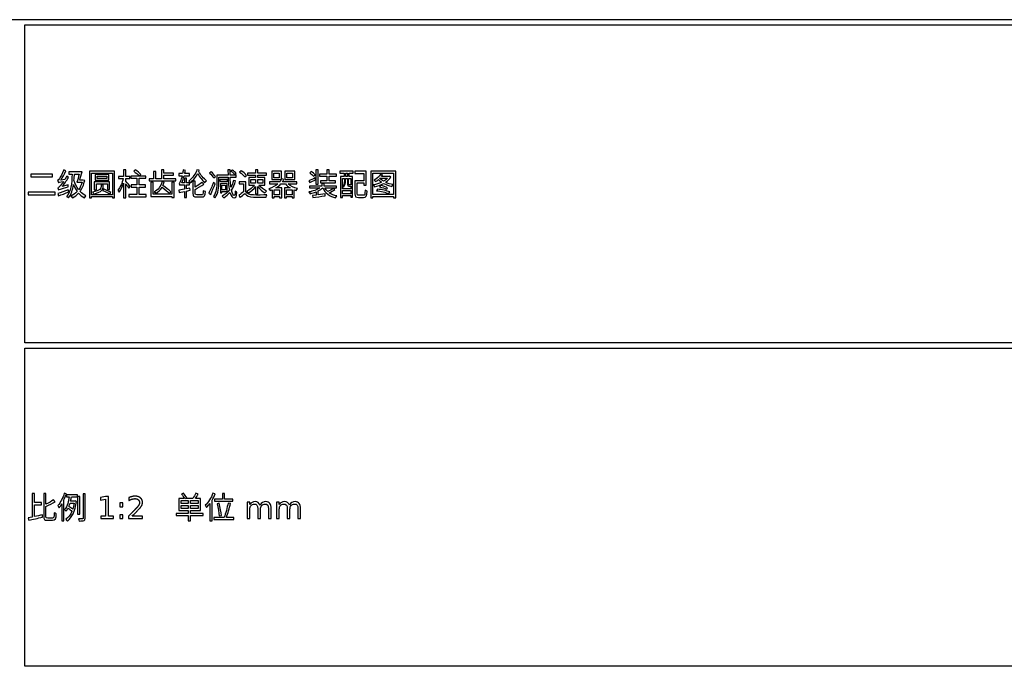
# Model space of a CAD drawing. Header units: millimetres. Extents: x -292 to 292, y -196 to 196.
# Tile 10 of 14: x 96 to 194, y -160 to -96. Entities that reach past the tile are written whole.
import ezdxf

# ---------------------------------------------------------------- set-up
doc = ezdxf.new("R2010")
doc.units = ezdxf.units.MM
doc.layers.add('可见轮廓', color=7, linetype='Continuous')

msp = doc.modelspace()

# ---------------------------------------------------------------- linework, layer by layer
at = {"layer": '可见轮廓'}
for p, q in [((289, -96.083), (-0.25, -96.083)), ((96.583, -128.194), (96.583, -96.583)), ((96.583, -96.583), (289, -96.583)), ((99.342, -111.435), (97.185, -111.435)), ((97.185, -111.435), (97.185, -111.678)), ((99.342, -111.678), (99.342, -111.435)), ((100.665, -111.099), (100.458, -111.003)), ((102.282, -111.201), (100.962, -111.201)), ((100.962, -111.201), (100.962, -111.411)), ((100.962, -111.411), (101.298, -111.411)), ((101.523, -111.411), (102, -111.411)), ((105.519, -111.129), (103.005, -111.129)), ((103.005, -111.129), (103.005, -113.763)), ((103.224, -113.463), (103.224, -111.318)), ((103.224, -111.318), (105.294, -111.318)), ((104.943, -111.474), (103.575, -111.474)), ((103.575, -111.474), (103.575, -112.02)), ((104.943, -112.02), (104.943, -111.474)), ((105.294, -111.318), (105.294, -113.463)), ((105.519, -113.763), (105.519, -111.129)), ((106.623, -111.006), (106.404, -111.006)), ((106.404, -111.006), (106.404, -111.648)), ((106.623, -111.648), (106.623, -111.006)), ((107.574, -111), (107.415, -111.138)), ((107.97, -111.612), (108.129, -111.465)), ((109.62, -111.159), (109.395, -111.159)), ((109.395, -111.159), (109.395, -111.891)), ((109.62, -111.891), (109.62, -111.159)), ((110.4, -111.006), (110.169, -111.006)), ((110.169, -111.006), (110.169, -111.891)), ((110.4, -111.327), (110.4, -111.006)), ((111.354, -111.327), (110.4, -111.327)), ((110.4, -111.891), (110.4, -111.519)), ((110.4, -111.519), (111.354, -111.519)), ((111.354, -111.519), (111.354, -111.327)), ((112.275, -111.36), (111.903, -111.36)), ((111.903, -111.36), (111.903, -111.576)), ((112.548, -111.048), (112.338, -111.006)), ((112.965, -111.36), (112.482, -111.36)), ((112.965, -111.576), (112.965, -111.36)), ((113.931, -111.042), (113.694, -111)), ((113.886, -111.153), (113.931, -111.042)), ((115.107, -111.192), (114.951, -111.321)), ((116.784, -111.513), (115.671, -111.513)), ((115.671, -111.513), (115.671, -112.257)), ((116.988, -111.006), (116.772, -111.006)), ((116.772, -111.006), (116.784, -111.513)), ((117.603, -111.513), (116.994, -111.513)), ((117.219, -111.018), (117.081, -111.126)), ((117.456, -111.474), (117.597, -111.348)), ((117.603, -111.72), (117.603, -111.513)), ((118.104, -111.078), (117.942, -111.213)), ((119.523, -111.318), (118.716, -111.318)), ((118.716, -111.318), (118.716, -111.513)), ((118.716, -111.513), (119.523, -111.513)), ((119.742, -111.009), (119.523, -111.009)), ((119.523, -111.009), (119.523, -111.318)), ((119.523, -111.513), (119.523, -111.762)), ((119.742, -111.318), (119.742, -111.009)), ((120.597, -111.318), (119.742, -111.318)), ((119.742, -111.762), (119.742, -111.513)), ((119.742, -111.513), (120.597, -111.513)), ((120.597, -111.513), (120.597, -111.318)), ((122.1, -111.138), (121.125, -111.138)), ((121.125, -111.138), (121.125, -111.966)), ((121.332, -111.783), (121.332, -111.321)), ((121.332, -111.321), (121.884, -111.321)), ((121.884, -111.321), (121.884, -111.783)), ((122.1, -111.924), (122.1, -111.138)), ((123.411, -111.138), (122.43, -111.138)), ((122.43, -111.138), (122.43, -111.966)), ((122.637, -111.783), (122.637, -111.321)), ((122.637, -111.321), (123.195, -111.321)), ((123.195, -111.321), (123.195, -111.783)), ((123.411, -111.966), (123.411, -111.138)), ((125.058, -111.171), (124.92, -111.3)), ((125.286, -111.624), (125.43, -111.48)), ((125.733, -111.006), (125.523, -111.006)), ((125.523, -111.006), (125.523, -112.419)), ((125.733, -112.419), (125.733, -111.006)), ((126.603, -111.42), (125.883, -111.42)), ((125.883, -111.42), (125.883, -111.618)), ((126.825, -111.006), (126.603, -111.006)), ((126.603, -111.006), (126.603, -111.42)), ((126.825, -111.42), (126.825, -111.006)), ((127.569, -111.42), (126.825, -111.42)), ((127.569, -111.618), (127.569, -111.42)), ((129.231, -111.123), (127.887, -111.123)), ((127.887, -111.123), (127.887, -111.324)), ((127.887, -111.324), (128.319, -111.324)), ((128.319, -111.324), (128.319, -111.672)), ((128.481, -111.672), (128.481, -111.324)), ((128.481, -111.324), (128.658, -111.324)), ((128.658, -111.324), (128.658, -111.672)), ((128.823, -111.672), (128.823, -111.324)), ((128.823, -111.324), (129.231, -111.324)), ((129.231, -111.324), (129.231, -111.123)), ((130.506, -111.141), (129.378, -111.141)), ((129.378, -111.141), (129.378, -111.357)), ((129.378, -111.357), (130.29, -111.357)), ((130.29, -111.357), (130.29, -112.086)), ((130.506, -112.506), (130.506, -111.141)), ((133.467, -111.138), (130.968, -111.138)), ((130.968, -111.138), (130.968, -113.766)), ((131.184, -113.439), (131.184, -111.342)), ((131.184, -111.342), (133.242, -111.342)), ((132.147, -111.468), (131.958, -111.402)), ((133.242, -111.342), (133.242, -113.439)), ((133.467, -113.766), (133.467, -111.138)), ((97.185, -111.678), (99.342, -111.678)), ((100.56, -111.966), (100.164, -112.008)), ((100.899, -112.479), (100.311, -112.644)), ((100.941, -111.747), (100.752, -111.633)), ((101.763, -112.218), (102.279, -112.218)), ((102.357, -112.02), (102.051, -112.02)), ((102.399, -112.011), (102.357, -112.02)), ((102.54, -112.068), (102.399, -112.011)), ((105.015, -112.2), (103.5, -112.2)), ((103.5, -112.2), (103.5, -112.977)), ((103.575, -112.02), (104.943, -112.02)), ((103.704, -112.977), (103.704, -112.377)), ((103.704, -112.377), (104.805, -112.377)), ((103.773, -111.861), (103.773, -111.633)), ((103.773, -111.633), (104.73, -111.633)), ((104.73, -111.861), (103.773, -111.861)), ((104.373, -112.47), (104.172, -112.47)), ((104.172, -112.47), (104.172, -112.644)), ((104.373, -112.653), (104.373, -112.47)), ((104.73, -111.633), (104.73, -111.861)), ((104.805, -112.377), (104.805, -112.962)), ((105.015, -112.962), (105.015, -112.2)), ((106.404, -111.648), (105.918, -111.648)), ((105.918, -111.648), (105.918, -111.864)), ((105.918, -111.864), (106.377, -111.864)), ((106.404, -112.32), (106.404, -113.763)), ((107.043, -111.648), (106.623, -111.648)), ((106.623, -112.134), (106.623, -111.864)), ((106.623, -111.864), (107.043, -111.864)), ((106.623, -113.763), (106.623, -112.392)), ((107.043, -111.864), (107.043, -111.648)), ((107.955, -111.612), (107.112, -111.612)), ((107.112, -111.612), (107.112, -111.828)), ((107.112, -111.828), (107.739, -111.828)), ((107.739, -112.494), (107.166, -112.494)), ((107.166, -112.494), (107.166, -112.71)), ((107.739, -111.828), (107.739, -112.494)), ((108.609, -111.612), (107.97, -111.612)), ((107.97, -112.494), (107.97, -111.828)), ((107.97, -111.828), (108.609, -111.828)), ((108.57, -112.494), (107.97, -112.494)), ((108.57, -112.71), (108.57, -112.494)), ((108.609, -111.828), (108.609, -111.612)), ((109.395, -111.891), (108.936, -111.891)), ((108.936, -111.891), (108.936, -112.098)), ((108.936, -112.098), (111.615, -112.098)), ((109.356, -112.215), (109.125, -112.215)), ((109.125, -112.215), (109.125, -113.628)), ((109.356, -113.418), (109.356, -112.215)), ((110.169, -111.891), (109.62, -111.891)), ((110.424, -112.215), (110.211, -112.179)), ((111.615, -111.891), (110.4, -111.891)), ((111.426, -112.212), (111.195, -112.212)), ((111.195, -112.212), (111.195, -113.418)), ((111.426, -113.751), (111.426, -112.212)), ((111.615, -112.098), (111.615, -111.891)), ((111.903, -111.576), (112.227, -111.576)), ((112.458, -112.284), (112.197, -112.284)), ((112.215, -112.488), (112.458, -112.488)), ((112.428, -111.576), (112.965, -111.576)), ((112.659, -111.819), (112.458, -111.819)), ((112.458, -111.819), (112.458, -112.284)), ((112.458, -112.488), (112.458, -112.929)), ((112.659, -112.284), (112.659, -111.819)), ((112.959, -112.284), (112.659, -112.284)), ((112.659, -112.893), (112.659, -112.488)), ((112.659, -112.488), (112.959, -112.488)), ((112.959, -112.488), (112.959, -112.284)), ((113.52, -112.11), (113.295, -112.11)), ((113.295, -112.11), (113.295, -113.352)), ((113.52, -112.701), (113.52, -112.11)), ((114.369, -112.434), (114.213, -112.245)), ((115.503, -112.398), (115.332, -112.269)), ((115.362, -111.804), (115.527, -111.66)), ((115.872, -112.257), (115.872, -111.72)), ((115.872, -111.72), (116.793, -111.72)), ((116.736, -111.954), (115.98, -111.954)), ((115.98, -111.954), (115.98, -112.128)), ((115.98, -112.128), (116.736, -112.128)), ((116.694, -112.359), (116.028, -112.359)), ((116.028, -112.359), (116.028, -113.277)), ((116.694, -113.145), (116.694, -112.359)), ((116.736, -112.128), (116.736, -111.954)), ((117, -111.72), (117.603, -111.72)), ((117.528, -112.101), (117.327, -112.059)), ((118.548, -112.191), (117.909, -112.191)), ((117.909, -112.191), (117.909, -112.401)), ((117.909, -112.401), (118.329, -112.401)), ((118.329, -112.401), (118.329, -113.166)), ((118.455, -111.696), (118.635, -111.546)), ((118.548, -113.154), (118.548, -112.191)), ((119.523, -111.762), (118.842, -111.762)), ((118.842, -111.762), (118.842, -112.506)), ((118.842, -112.506), (119.403, -112.506)), ((119.052, -112.326), (119.052, -111.942)), ((119.052, -111.942), (119.523, -111.942)), ((119.523, -112.326), (119.052, -112.326)), ((119.523, -111.942), (119.523, -112.326)), ((120.459, -111.762), (119.742, -111.762)), ((119.742, -112.326), (119.742, -111.942)), ((119.742, -111.942), (120.24, -111.942)), ((120.24, -112.326), (119.742, -112.326)), ((119.844, -112.506), (120.459, -112.506)), ((120.24, -111.942), (120.24, -112.326)), ((120.459, -112.506), (120.459, -111.762)), ((121.926, -112.194), (120.918, -112.194)), ((120.918, -112.194), (120.918, -112.398)), ((120.918, -112.398), (121.725, -112.398)), ((121.125, -111.966), (122.079, -111.966)), ((121.884, -111.783), (121.332, -111.783)), ((122.037, -112.398), (122.49, -112.398)), ((122.118, -111.885), (122.1, -111.924)), ((122.334, -111.954), (122.118, -111.885)), ((123.609, -112.194), (122.199, -112.194)), ((122.43, -111.966), (123.411, -111.966)), ((123.195, -111.783), (122.637, -111.783)), ((122.775, -112.398), (123.609, -112.398)), ((123.609, -112.398), (123.609, -112.194)), ((124.827, -112.071), (124.905, -112.26)), ((125.487, -111.99), (125.442, -111.801)), ((125.523, -112.419), (125.733, -112.419)), ((125.883, -111.618), (126.603, -111.618)), ((126.603, -112.095), (125.979, -112.095)), ((125.979, -112.095), (125.979, -112.293)), ((125.979, -112.293), (127.479, -112.293)), ((126.324, -112.368), (126.096, -112.368)), ((126.096, -112.368), (126.096, -112.611)), ((126.324, -112.611), (126.324, -112.368)), ((126.603, -111.618), (126.603, -112.095)), ((126.825, -112.095), (126.825, -111.618)), ((126.825, -111.618), (127.569, -111.618)), ((127.479, -112.095), (126.825, -112.095)), ((127.479, -112.293), (127.479, -112.095)), ((128.319, -111.672), (127.962, -111.672)), ((127.962, -111.672), (127.962, -113.754)), ((128.145, -112.884), (128.145, -111.867)), ((128.145, -111.867), (128.349, -111.867)), ((128.349, -111.867), (128.349, -112.104)), ((128.475, -112.107), (128.475, -111.867)), ((128.475, -111.867), (128.643, -111.867)), ((128.658, -111.672), (128.481, -111.672)), ((128.643, -111.867), (128.643, -112.434)), ((128.772, -112.431), (128.772, -111.867)), ((128.772, -111.867), (128.976, -111.867)), ((129.162, -111.672), (128.823, -111.672)), ((128.976, -112.473), (128.967, -112.467)), ((128.976, -111.867), (128.976, -112.473)), ((129.162, -113.712), (129.162, -111.672)), ((130.29, -112.086), (129.387, -112.086)), ((129.387, -112.086), (129.387, -113.388)), ((129.609, -113.388), (129.609, -112.302)), ((129.609, -112.302), (130.29, -112.302)), ((130.29, -112.302), (130.29, -112.506)), ((130.29, -112.506), (130.506, -112.506)), ((131.85, -111.837), (131.871, -111.816)), ((131.871, -111.816), (132.648, -111.816)), ((132.801, -111.642), (132.024, -111.642)), ((132.834, -111.633), (132.801, -111.642)), ((132.963, -111.708), (132.834, -111.633)), ((99.597, -113.214), (96.933, -113.214)), ((96.933, -113.214), (96.933, -113.466)), ((96.933, -113.466), (99.597, -113.466)), ((99.597, -113.466), (99.597, -113.214)), ((99.888, -113.358), (99.942, -113.58)), ((100.956, -113.187), (100.911, -112.992)), ((105.294, -113.463), (103.224, -113.463)), ((103.5, -112.977), (103.704, -112.977)), ((104.415, -112.896), (104.325, -113.043)), ((104.805, -112.962), (105.015, -112.962)), ((105.045, -113.4), (105.138, -113.235)), ((106.923, -112.821), (107.064, -112.638)), ((107.739, -113.454), (106.929, -113.454)), ((106.929, -113.454), (106.929, -113.667)), ((107.166, -112.71), (107.739, -112.71)), ((107.739, -112.71), (107.739, -113.454)), ((107.97, -113.454), (107.97, -112.71)), ((107.97, -112.71), (108.57, -112.71)), ((108.663, -113.454), (107.97, -113.454)), ((108.663, -113.667), (108.663, -113.454)), ((111.195, -113.418), (109.356, -113.418)), ((110.943, -113.319), (111.096, -113.169)), ((112.458, -112.929), (111.882, -113.025)), ((111.882, -113.025), (111.93, -113.244)), ((111.93, -113.244), (112.458, -113.142)), ((112.458, -113.142), (112.458, -113.751)), ((113.007, -112.83), (112.659, -112.893)), ((112.659, -113.1), (113.022, -113.028)), ((112.659, -113.751), (112.659, -113.1)), ((113.022, -113.028), (113.007, -112.83)), ((113.52, -113.352), (113.52, -112.932)), ((114.873, -113.301), (115.068, -113.433)), ((116.028, -113.277), (116.181, -113.277)), ((116.181, -112.968), (116.181, -112.533)), ((116.181, -112.533), (116.541, -112.533)), ((116.541, -112.968), (116.181, -112.968)), ((116.181, -113.277), (116.181, -113.145)), ((116.181, -113.145), (116.694, -113.145)), ((116.541, -112.533), (116.541, -112.968)), ((119.523, -112.647), (119.523, -113.379)), ((119.523, -113.379), (119.742, -113.379)), ((119.742, -113.379), (119.742, -112.659)), ((120.981, -113.043), (121.17, -112.971)), ((121.17, -112.971), (121.17, -113.772)), ((121.371, -113.466), (121.371, -112.986)), ((121.371, -112.986), (121.911, -112.986)), ((121.911, -113.466), (121.371, -113.466)), ((122.118, -112.794), (121.533, -112.794)), ((121.911, -112.986), (121.911, -113.466)), ((122.118, -113.763), (122.118, -112.794)), ((122.976, -112.794), (122.4, -112.794)), ((122.4, -112.794), (122.4, -113.772)), ((122.601, -113.466), (122.601, -112.986)), ((122.601, -112.986), (123.15, -112.986)), ((123.15, -113.466), (122.601, -113.466)), ((123.15, -112.986), (123.15, -113.466)), ((123.36, -113.763), (123.36, -112.977)), ((126.096, -112.611), (124.872, -112.611)), ((124.872, -112.611), (124.872, -112.788)), ((124.872, -112.788), (125.904, -112.788)), ((125.535, -113.178), (125.535, -113.505)), ((125.754, -113.475), (125.754, -113.076)), ((126.444, -113.382), (125.754, -113.475)), ((127.563, -112.611), (126.324, -112.611)), ((126.417, -112.788), (127.563, -112.788)), ((126.453, -113.571), (126.444, -113.382)), ((127.398, -112.959), (127.233, -112.836)), ((127.563, -112.788), (127.563, -112.611)), ((128.976, -112.884), (128.145, -112.884)), ((128.145, -113.364), (128.145, -113.052)), ((128.145, -113.052), (128.976, -113.052)), ((128.976, -113.364), (128.145, -113.364)), ((128.946, -112.605), (128.976, -112.605)), ((128.976, -112.605), (128.976, -112.884)), ((128.976, -113.052), (128.976, -113.364)), ((133.242, -113.439), (131.184, -113.439)), ((131.646, -112.917), (131.541, -113.07)), ((131.937, -112.551), (131.841, -112.689)), ((132.555, -112.929), (132.648, -112.776)), ((132.762, -113.343), (132.861, -113.175)), ((103.005, -113.763), (103.224, -113.763)), ((103.224, -113.763), (103.224, -113.649)), ((103.224, -113.649), (105.294, -113.649)), ((105.294, -113.649), (105.294, -113.763)), ((105.294, -113.763), (105.519, -113.763)), ((106.404, -113.763), (106.623, -113.763)), ((106.929, -113.667), (108.663, -113.667)), ((109.125, -113.628), (111.195, -113.628)), ((111.195, -113.628), (111.195, -113.751)), ((111.195, -113.751), (111.426, -113.751)), ((112.458, -113.751), (112.659, -113.751)), ((117.87, -113.511), (117.987, -113.742)), ((121.17, -113.772), (121.371, -113.772)), ((121.371, -113.772), (121.371, -113.658)), ((121.371, -113.658), (121.911, -113.658)), ((121.911, -113.658), (121.911, -113.763)), ((121.911, -113.763), (122.118, -113.763)), ((122.4, -113.772), (122.601, -113.772)), ((122.601, -113.772), (122.601, -113.658)), ((122.601, -113.658), (123.15, -113.658)), ((123.15, -113.658), (123.15, -113.763)), ((123.15, -113.763), (123.36, -113.763)), ((125.535, -113.505), (125.178, -113.55)), ((125.178, -113.55), (125.217, -113.748)), ((127.962, -113.754), (128.145, -113.754)), ((128.145, -113.754), (128.145, -113.547)), ((128.145, -113.547), (128.976, -113.547)), ((128.976, -113.547), (128.976, -113.712)), ((128.976, -113.712), (129.162, -113.712)), ((130.968, -113.766), (131.184, -113.766)), ((131.184, -113.766), (131.184, -113.64)), ((131.184, -113.64), (133.242, -113.64)), ((133.242, -113.64), (133.242, -113.766)), ((133.242, -113.766), (133.467, -113.766)), ((289, -128.194), (96.583, -128.194)), ((96.583, -160.306), (96.583, -128.694)), ((96.583, -128.694), (289, -128.694)), ((97.566, -143.127), (97.335, -143.127)), ((97.335, -143.127), (97.335, -145.492)), ((97.566, -144.04), (97.566, -143.127)), ((98.697, -143.127), (98.466, -143.127)), ((98.466, -143.127), (98.466, -145.392)), ((98.697, -144.205), (98.697, -143.127)), ((99.606, -143.958), (99.438, -143.77)), ((100.482, -145.873), (100.482, -143.785)), ((100.722, -143.185), (100.515, -143.125)), ((101.826, -143.265), (100.734, -143.265)), ((100.734, -143.265), (100.734, -143.467)), ((100.734, -143.467), (101.01, -143.467)), ((101.229, -143.467), (101.826, -143.467)), ((101.826, -143.467), (101.826, -143.265)), ((102.045, -143.452), (101.841, -143.452)), ((101.841, -143.452), (101.841, -145.185)), ((102.045, -145.185), (102.045, -143.452)), ((102.6, -143.16), (102.39, -143.16)), ((102.39, -143.16), (102.39, -145.59)), ((102.6, -145.588), (102.6, -143.16)), ((104.622, -143.445), (104.1, -143.551)), ((104.1, -143.551), (104.1, -143.82)), ((104.1, -143.82), (104.625, -143.715)), ((104.918, -143.445), (104.622, -143.445)), ((104.625, -143.715), (104.625, -145.383)), ((104.918, -145.383), (104.918, -143.445)), ((106.924, -143.551), (106.924, -143.85)), ((112.458, -143.632), (111.903, -143.632)), ((111.903, -143.632), (111.903, -144.838)), ((112.122, -144.142), (112.122, -143.823)), ((112.122, -143.823), (112.836, -143.823)), ((112.356, -143.125), (112.167, -143.215)), ((112.557, -143.632), (112.68, -143.572)), ((113.286, -143.632), (112.557, -143.632)), ((112.836, -143.823), (112.836, -144.142)), ((113.067, -144.142), (113.067, -143.823)), ((113.067, -143.823), (113.814, -143.823)), ((114.042, -143.632), (113.538, -143.632)), ((113.829, -143.205), (113.586, -143.125)), ((113.814, -143.823), (113.814, -144.142)), ((114.042, -144.838), (114.042, -143.632)), ((115.194, -145.863), (115.194, -143.808)), ((115.503, -143.188), (115.29, -143.122)), ((116.226, -143.703), (115.446, -143.703)), ((115.446, -143.703), (115.446, -143.917)), ((116.451, -143.148), (116.226, -143.148)), ((116.226, -143.148), (116.226, -143.703)), ((116.451, -143.703), (116.451, -143.148)), ((117.279, -143.703), (116.451, -143.703)), ((117.279, -143.917), (117.279, -143.703)), ((98.244, -144.04), (97.566, -144.04)), ((97.566, -145.44), (97.566, -144.262)), ((97.566, -144.262), (98.244, -144.262)), ((98.244, -144.262), (98.244, -144.04)), ((98.697, -145.398), (98.697, -144.42)), ((100.272, -144.175), (100.272, -145.873)), ((101.085, -144.093), (101.496, -144.093)), ((101.559, -143.892), (101.139, -143.892)), ((101.595, -143.883), (101.559, -143.892)), ((101.727, -143.928), (101.595, -143.883)), ((106.03, -144.081), (106.03, -144.453)), ((106.339, -144.081), (106.03, -144.081)), ((106.03, -144.453), (106.339, -144.453)), ((106.339, -144.453), (106.339, -144.081)), ((112.836, -144.142), (112.122, -144.142)), ((112.122, -144.645), (112.122, -144.322)), ((112.122, -144.322), (112.836, -144.322)), ((112.836, -144.645), (112.122, -144.645)), ((112.836, -144.322), (112.836, -144.645)), ((113.814, -144.142), (113.067, -144.142)), ((113.067, -144.645), (113.067, -144.322)), ((113.067, -144.322), (113.814, -144.322)), ((113.814, -144.645), (113.067, -144.645)), ((113.814, -144.322), (113.814, -144.645)), ((114.978, -144.135), (114.978, -145.863)), ((115.446, -143.917), (117.279, -143.917)), ((115.893, -144.118), (115.692, -144.153)), ((117.03, -144.135), (116.787, -144.093)), ((118.685, -143.992), (118.685, -145.632)), ((118.956, -143.992), (118.685, -143.992)), ((118.956, -144.247), (118.956, -143.992)), ((118.956, -145.632), (118.956, -144.705)), ((119.747, -144.651), (119.747, -145.632)), ((120.018, -145.632), (120.018, -144.705)), ((120.809, -144.651), (120.809, -145.632)), ((121.08, -145.632), (121.08, -144.642)), ((121.607, -143.992), (121.607, -145.632)), ((121.878, -143.992), (121.607, -143.992)), ((121.878, -144.247), (121.878, -143.992)), ((121.878, -145.632), (121.878, -144.705)), ((122.669, -144.651), (122.669, -145.632)), ((122.94, -145.632), (122.94, -144.705)), ((123.731, -144.651), (123.731, -145.632)), ((124.002, -145.632), (124.002, -144.642)), ((97.335, -145.492), (96.933, -145.572)), ((96.933, -145.572), (97.002, -145.807)), ((98.358, -145.48), (98.337, -145.263)), ((101.841, -145.185), (102.045, -145.185)), ((104.142, -145.383), (104.142, -145.632)), ((104.625, -145.383), (104.142, -145.383)), ((104.142, -145.632), (105.402, -145.632)), ((105.402, -145.383), (104.918, -145.383)), ((105.402, -145.632), (105.402, -145.383)), ((106.03, -145.26), (106.03, -145.632)), ((106.339, -145.26), (106.03, -145.26)), ((106.03, -145.632), (106.339, -145.632)), ((106.339, -145.632), (106.339, -145.26)), ((106.909, -145.383), (106.909, -145.632)), ((106.909, -145.632), (108.298, -145.632)), ((108.298, -145.383), (107.265, -145.383)), ((108.298, -145.632), (108.298, -145.383)), ((112.836, -145.123), (111.621, -145.123)), ((111.621, -145.123), (111.621, -145.332)), ((111.621, -145.332), (112.836, -145.332)), ((111.903, -144.838), (112.836, -144.838)), ((112.836, -144.838), (112.836, -145.123)), ((112.836, -145.332), (112.836, -145.87)), ((113.067, -145.123), (113.067, -144.838)), ((113.067, -144.838), (114.042, -144.838)), ((114.306, -145.123), (113.067, -145.123)), ((113.067, -145.87), (113.067, -145.332)), ((113.067, -145.332), (114.306, -145.332)), ((114.306, -145.332), (114.306, -145.123)), ((116.412, -145.518), (115.371, -145.518)), ((115.371, -145.518), (115.371, -145.732)), ((115.371, -145.732), (117.354, -145.732)), ((115.917, -145.377), (116.136, -145.33)), ((117.354, -145.518), (116.631, -145.518)), ((117.354, -145.732), (117.354, -145.518)), ((118.685, -145.632), (118.956, -145.632)), ((119.747, -145.632), (120.018, -145.632)), ((120.809, -145.632), (121.08, -145.632)), ((121.607, -145.632), (121.878, -145.632)), ((122.669, -145.632), (122.94, -145.632)), ((123.731, -145.632), (124.002, -145.632)), ((100.272, -145.873), (100.482, -145.873)), ((112.836, -145.87), (113.067, -145.87)), ((114.978, -145.863), (115.194, -145.863)), ((289, -160.306), (96.583, -160.306))]:
    msp.add_line(p, q, dxfattribs=at)
for points, degree, knots in [([(100.458, -111.003), (100.329, -111.369), (100.101, -111.759), (100.032, -111.861), (99.963, -111.963), (99.912, -112.032), (99.855, -112.047)], 3, [0, 0, 0, 0, 1, 1, 1, 2, 2, 2, 2]), ([(128.643, -112.434), (128.643, -112.578), (128.679, -112.605), (128.799, -112.605), (128.82, -112.605), (128.922, -112.605), (128.946, -112.605)], 3, [0, 0, 0, 0, 1, 1, 1, 1.175049, 1.175049, 1.175049, 1.175049]), ([(128.967, -112.467), (128.961, -112.473), (128.955, -112.476), (128.922, -112.476), (128.901, -112.476), (128.826, -112.476), (128.811, -112.476), (128.775, -112.476), (128.772, -112.47), (128.772, -112.431)], 3, [0, 0, 0, 0, 1, 1, 1, 1.636095, 1.636095, 1.636095, 3.162556, 3.162556, 3.162556, 3.162556]), ([(113.295, -113.352), (113.295, -113.613), (113.373, -113.685), (113.667, -113.685), (113.724, -113.685), (114.12, -113.685), (114.183, -113.685), (114.444, -113.685), (114.507, -113.571), (114.534, -113.157)], 3, [0, 0, 0, 0, 1, 1, 1, 1.193882, 1.193882, 1.193882, 1.997148, 1.997148, 1.997148, 1.997148]), ([(114.327, -113.067), (114.315, -113.418), (114.294, -113.481), (114.168, -113.481), (114.084, -113.481), (113.754, -113.481), (113.688, -113.481), (113.544, -113.481), (113.52, -113.463), (113.52, -113.352)], 3, [0, 0, 0, 0, 1, 1, 1, 1.666589, 1.666589, 1.666589, 3.120777, 3.120777, 3.120777, 3.120777]), ([(116.976, -113.238), (117.071, -113.589), (117.206, -113.766), (117.381, -113.769), (117.564, -113.769), (117.636, -113.688), (117.672, -113.223)], 3, [0, 0, 0, 0, 1, 1, 1, 2.033876, 2.033876, 2.033876, 2.033876]), ([(117.51, -113.109), (117.492, -113.457), (117.462, -113.553), (117.402, -113.553), (117.306, -113.553), (117.21, -113.379), (117.135, -113.022)], 3, [0, 0, 0, 0, 1, 1, 1, 2.599935, 2.599935, 2.599935, 2.599935]), ([(129.387, -113.388), (129.387, -113.664), (129.471, -113.736), (129.75, -113.736), (129.807, -113.736), (130.191, -113.736), (130.254, -113.736), (130.527, -113.736), (130.593, -113.598), (130.62, -113.109)], 3, [0, 0, 0, 0, 1, 1, 1, 1.20427, 1.20427, 1.20427, 2.089462, 2.089462, 2.089462, 2.089462]), ([(130.41, -113.013), (130.395, -113.445), (130.374, -113.523), (130.239, -113.523), (130.155, -113.523), (129.837, -113.523), (129.774, -113.523), (129.636, -113.523), (129.609, -113.502), (129.609, -113.388)], 3, [0, 0, 0, 0, 1, 1, 1, 1.622179, 1.622179, 1.622179, 2.98507, 2.98507, 2.98507, 2.98507]), ([(108.052, -144.57), (108.185, -144.406), (108.236, -144.286), (108.286, -144.165), (108.286, -144.03), (108.286, -143.746), (108.084, -143.576), (107.882, -143.406), (107.542, -143.406), (107.283, -143.407), (106.924, -143.551)], 2, [0, 0, 0, 1, 1, 2, 2, 4.108696, 4.108696, 6.217391, 6.217391, 7.817091, 7.817091, 7.817091]), ([(106.924, -143.85), (107.272, -143.654), (107.548, -143.655), (107.744, -143.655), (107.866, -143.765), (107.989, -143.875), (107.989, -144.049), (107.989, -144.156), (107.932, -144.267), (107.876, -144.377), (107.734, -144.537)], 2, [0, 0, 0, 2, 2, 3.410526, 3.410526, 4.821053, 4.821053, 5.686333, 5.686333, 6.551614, 6.551614, 6.551614]), ([(107.734, -144.537), (107.659, -144.622), (107.368, -144.915), (107.078, -145.209), (106.909, -145.383)], 2, [0, 0, 0, 1, 1, 2, 2, 2]), ([(119.973, -144.307), (119.894, -144.077), (119.72, -143.951), (119.483, -143.952), (119.246, -143.953), (119.08, -144.045), (118.956, -144.247)], 3, [0, 0, 0, 0, 2, 2, 2, 3.983607, 3.983607, 3.983607, 3.983607]), ([(118.956, -144.705), (118.956, -144.546), (118.997, -144.42), (119.078, -144.327), (119.159, -144.233), (119.268, -144.187), (119.406, -144.187), (119.639, -144.188), (119.746, -144.334), (119.747, -144.651)], 3, [0, 0, 0, 0, 1, 1, 1, 2, 2, 2, 3.687943, 3.687943, 3.687943, 3.687943]), ([(121.08, -144.642), (121.08, -144.422), (121.034, -144.251), (120.941, -144.132), (120.848, -144.012), (120.716, -143.952), (120.545, -143.952), (120.29, -143.953), (120.108, -144.064), (119.973, -144.307)], 3, [0, 0, 0, 0, 1, 1, 1, 2, 2, 2, 3.485714, 3.485714, 3.485714, 3.485714]), ([(120.018, -144.705), (120.018, -144.545), (120.059, -144.419), (120.14, -144.326), (120.221, -144.233), (120.331, -144.187), (120.471, -144.187), (120.7, -144.187), (120.809, -144.336), (120.809, -144.651)], 3, [0, 0, 0, 0, 1, 1, 1, 2, 2, 2, 3.636364, 3.636364, 3.636364, 3.636364]), ([(122.895, -144.307), (122.816, -144.077), (122.643, -143.951), (122.406, -143.952), (122.168, -143.953), (122.003, -144.045), (121.878, -144.247)], 3, [0, 0, 0, 0, 2, 2, 2, 3.983607, 3.983607, 3.983607, 3.983607]), ([(121.878, -144.705), (121.878, -144.546), (121.919, -144.42), (122, -144.327), (122.081, -144.233), (122.19, -144.187), (122.328, -144.187), (122.561, -144.188), (122.669, -144.334), (122.669, -144.651)], 3, [0, 0, 0, 0, 1, 1, 1, 2, 2, 2, 3.687943, 3.687943, 3.687943, 3.687943]), ([(124.002, -144.642), (124.002, -144.422), (123.956, -144.251), (123.863, -144.132), (123.77, -144.012), (123.639, -143.952), (123.468, -143.952), (123.213, -143.953), (123.031, -144.064), (122.895, -144.307)], 3, [0, 0, 0, 0, 1, 1, 1, 2, 2, 2, 3.485714, 3.485714, 3.485714, 3.485714]), ([(122.94, -144.705), (122.94, -144.545), (122.981, -144.419), (123.062, -144.326), (123.143, -144.233), (123.253, -144.187), (123.393, -144.187), (123.622, -144.187), (123.731, -144.336), (123.731, -144.651)], 3, [0, 0, 0, 0, 1, 1, 1, 2, 2, 2, 3.636364, 3.636364, 3.636364, 3.636364]), ([(98.466, -145.392), (98.466, -145.72), (98.547, -145.807), (98.841, -145.807), (98.901, -145.807), (99.282, -145.807), (99.345, -145.807), (99.63, -145.807), (99.693, -145.638), (99.723, -145.147)], 3, [0, 0, 0, 0, 1, 1, 1, 1.204079, 1.204079, 1.204079, 2.127179, 2.127179, 2.127179, 2.127179]), ([(99.51, -145.047), (99.492, -145.482), (99.474, -145.593), (99.333, -145.593), (99.249, -145.593), (98.928, -145.593), (98.865, -145.593), (98.721, -145.593), (98.697, -145.563), (98.697, -145.398)], 3, [0, 0, 0, 0, 1, 1, 1, 1.595789, 1.595789, 1.595789, 2.957671, 2.957671, 2.957671, 2.957671])]:
    msp.add_open_spline(points, degree=degree, knots=knots, dxfattribs=at)
for points, degree in [([(100.164, -112.008), (100.347, -111.747), (100.527, -111.417), (100.665, -111.099)], 3), ([(101.298, -111.411), (101.262, -112.374), (101.157, -113.154), (100.749, -113.634)], 3), ([(101.478, -112.029), (101.499, -111.834), (101.511, -111.627), (101.523, -111.411)], 3), ([(102, -111.411), (101.928, -111.693), (101.838, -112.008), (101.763, -112.218)], 3), ([(102.051, -112.02), (102.126, -111.774), (102.213, -111.459), (102.282, -111.201)], 3), ([(107.415, -111.138), (107.616, -111.267), (107.847, -111.468), (107.955, -111.612)], 3), ([(108.129, -111.465), (108.018, -111.318), (107.778, -111.126), (107.574, -111)], 3), ([(112.338, -111.006), (112.323, -111.123), (112.302, -111.243), (112.275, -111.36)], 3), ([(112.482, -111.36), (112.509, -111.255), (112.53, -111.15), (112.548, -111.048)], 3), ([(113.694, -111), (113.565, -111.354), (113.295, -111.798), (112.884, -112.11)], 3), ([(113.04, -112.275), (113.367, -112.014), (113.607, -111.69), (113.775, -111.375)], 3), ([(113.775, -111.375), (113.967, -111.717), (114.237, -112.053), (114.48, -112.251)], 3), ([(114.645, -112.077), (114.369, -111.882), (114.06, -111.504), (113.886, -111.153)], 3), ([(114.951, -111.321), (115.11, -111.465), (115.287, -111.669), (115.362, -111.804)], 3), ([(115.527, -111.66), (115.449, -111.525), (115.266, -111.33), (115.107, -111.192)], 3), ([(116.994, -111.513), (116.991, -111.354), (116.988, -111.186), (116.988, -111.006)], 3), ([(117.081, -111.126), (117.222, -111.228), (117.381, -111.372), (117.456, -111.474)], 3), ([(117.597, -111.348), (117.522, -111.249), (117.357, -111.111), (117.219, -111.018)], 3), ([(117.942, -111.213), (118.134, -111.348), (118.359, -111.549), (118.455, -111.696)], 3), ([(118.635, -111.546), (118.527, -111.402), (118.302, -111.207), (118.104, -111.078)], 3), ([(124.92, -111.3), (125.055, -111.393), (125.214, -111.531), (125.286, -111.624)], 3), ([(125.43, -111.48), (125.355, -111.387), (125.19, -111.258), (125.058, -111.171)], 3), ([(131.958, -111.402), (131.808, -111.648), (131.55, -111.882), (131.292, -112.035)], 3), ([(132.024, -111.642), (132.069, -111.585), (132.111, -111.528), (132.147, -111.468)], 3), ([(99.855, -112.047), (99.882, -112.104), (99.915, -112.212), (99.927, -112.257)], 3), ([(99.927, -112.257), (99.972, -112.236), (100.044, -112.218), (100.431, -112.167)], 3), ([(100.431, -112.167), (100.293, -112.365), (100.164, -112.524), (100.107, -112.587)], 3), ([(100.311, -112.644), (100.533, -112.38), (100.752, -112.065), (100.941, -111.747)], 3), ([(100.752, -111.633), (100.695, -111.747), (100.629, -111.858), (100.56, -111.966)], 3), ([(100.914, -112.668), (100.905, -112.62), (100.899, -112.533), (100.899, -112.479)], 3), ([(100.947, -113.772), (101.205, -113.436), (101.346, -112.995), (101.427, -112.461)], 3), ([(101.427, -112.461), (101.529, -112.707), (101.655, -112.935), (101.802, -113.136)], 3), ([(101.94, -112.965), (101.739, -112.692), (101.583, -112.368), (101.478, -112.029)], 3), ([(102.279, -112.218), (102.204, -112.509), (102.087, -112.755), (101.94, -112.965)], 3), ([(102.081, -113.136), (102.288, -112.857), (102.447, -112.503), (102.54, -112.068)], 3), ([(106.377, -111.864), (106.272, -112.278), (106.059, -112.752), (105.849, -113.001)], 3), ([(105.966, -113.205), (106.128, -112.998), (106.287, -112.665), (106.404, -112.32)], 3), ([(107.064, -112.638), (106.998, -112.557), (106.725, -112.242), (106.623, -112.134)], 3), ([(106.623, -112.392), (106.734, -112.539), (106.869, -112.722), (106.923, -112.821)], 3), ([(110.211, -112.179), (110.103, -112.656), (109.842, -112.995), (109.434, -113.196)], 3), ([(110.313, -112.551), (110.358, -112.449), (110.394, -112.335), (110.424, -112.215)], 3), ([(112.071, -112.095), (112.023, -112.23), (111.981, -112.326), (111.933, -112.341)], 3), ([(111.933, -112.341), (111.957, -112.392), (111.987, -112.488), (111.999, -112.53)], 3), ([(111.999, -112.53), (112.023, -112.506), (112.116, -112.488), (112.215, -112.488)], 3), ([(112.227, -111.576), (112.164, -111.819), (112.101, -112.02), (112.071, -112.095)], 3), ([(112.197, -112.284), (112.278, -112.077), (112.359, -111.831), (112.428, -111.576)], 3), ([(112.884, -112.11), (112.935, -112.146), (113.004, -112.224), (113.04, -112.275)], 3), ([(114.213, -112.245), (114.033, -112.389), (113.76, -112.566), (113.52, -112.701)], 3), ([(113.52, -112.932), (113.787, -112.803), (114.12, -112.605), (114.369, -112.434)], 3), ([(114.48, -112.251), (114.519, -112.194), (114.591, -112.116), (114.645, -112.077)], 3), ([(115.332, -112.269), (115.197, -112.632), (115.008, -113.055), (114.873, -113.301)], 3), ([(115.068, -113.433), (115.212, -113.136), (115.377, -112.734), (115.503, -112.398)], 3), ([(115.671, -112.257), (115.671, -112.671), (115.638, -113.238), (115.344, -113.646)], 3), ([(115.515, -113.76), (115.824, -113.334), (115.872, -112.704), (115.872, -112.257)], 3), ([(116.793, -111.72), (116.817, -112.233), (116.856, -112.659), (116.919, -112.986)], 3), ([(117.081, -112.719), (117.045, -112.452), (117.015, -112.119), (117, -111.72)], 3), ([(117.327, -112.059), (117.267, -112.302), (117.186, -112.521), (117.081, -112.719)], 3), ([(117.135, -113.022), (117.303, -112.761), (117.435, -112.455), (117.528, -112.101)], 3), ([(119.403, -112.506), (119.229, -112.758), (118.935, -113.001), (118.662, -113.118)], 3), ([(120.612, -113.106), (120.345, -112.989), (120.033, -112.749), (119.844, -112.506)], 3), ([(121.725, -112.398), (121.494, -112.599), (121.191, -112.755), (120.843, -112.872)], 3), ([(121.533, -112.794), (121.725, -112.683), (121.896, -112.551), (122.037, -112.398)], 3), ([(122.079, -111.966), (122.037, -112.047), (121.986, -112.122), (121.926, -112.194)], 3), ([(122.199, -112.194), (122.25, -112.119), (122.295, -112.038), (122.334, -111.954)], 3), ([(122.49, -112.398), (122.619, -112.548), (122.787, -112.683), (122.976, -112.794)], 3), ([(123.696, -112.86), (123.351, -112.776), (123.003, -112.605), (122.775, -112.398)], 3), ([(125.442, -111.801), (125.211, -111.906), (124.986, -112.008), (124.827, -112.071)], 3), ([(124.905, -112.26), (125.079, -112.179), (125.286, -112.08), (125.487, -111.99)], 3), ([(128.349, -112.104), (128.349, -112.266), (128.319, -112.461), (128.145, -112.614)], 3), ([(128.244, -112.704), (128.433, -112.53), (128.475, -112.29), (128.475, -112.107)], 3), ([(132.048, -112.224), (131.793, -112.344), (131.505, -112.434), (131.238, -112.488)], 3), ([(131.238, -112.488), (131.277, -112.53), (131.325, -112.617), (131.346, -112.671)], 3), ([(131.292, -112.035), (131.34, -112.065), (131.418, -112.134), (131.451, -112.17)], 3), ([(131.346, -112.671), (131.64, -112.602), (131.955, -112.491), (132.24, -112.338)], 3), ([(131.451, -112.17), (131.541, -112.11), (131.634, -112.038), (131.727, -111.957)], 3), ([(131.727, -111.957), (131.817, -112.053), (131.928, -112.143), (132.048, -112.224)], 3), ([(132.234, -112.131), (132.081, -112.044), (131.949, -111.945), (131.85, -111.837)], 3), ([(132.648, -111.816), (132.54, -111.933), (132.396, -112.038), (132.234, -112.131)], 3), ([(132.24, -112.338), (132.489, -112.473), (132.774, -112.575), (133.059, -112.638)], 3), ([(132.423, -112.23), (132.648, -112.083), (132.837, -111.912), (132.963, -111.708)], 3), ([(133.185, -112.467), (132.921, -112.419), (132.657, -112.338), (132.423, -112.23)], 3), ([(133.059, -112.638), (133.086, -112.584), (133.143, -112.506), (133.185, -112.467)], 3), ([(100.107, -112.587), (100.014, -112.701), (99.942, -112.776), (99.876, -112.788)], 3), ([(99.876, -112.788), (99.9, -112.845), (99.933, -112.95), (99.945, -112.995)], 3), ([(100.911, -112.992), (100.536, -113.13), (100.143, -113.274), (99.888, -113.358)], 3), ([(99.942, -113.58), (100.227, -113.472), (100.602, -113.328), (100.956, -113.187)], 3), ([(99.945, -112.995), (100.011, -112.947), (100.113, -112.908), (100.914, -112.668)], 3), ([(101.802, -113.136), (101.622, -113.337), (101.406, -113.49), (101.172, -113.598)], 3), ([(101.331, -113.772), (101.553, -113.661), (101.76, -113.508), (101.94, -113.307)], 3), ([(101.94, -113.307), (102.105, -113.496), (102.294, -113.652), (102.507, -113.76)], 3), ([(102.66, -113.58), (102.444, -113.478), (102.249, -113.325), (102.081, -113.136)], 3), ([(104.172, -112.644), (104.172, -112.818), (104.109, -113.064), (103.308, -113.217)], 3), ([(103.308, -113.217), (103.353, -113.262), (103.407, -113.34), (103.431, -113.388)], 3), ([(103.431, -113.388), (104.271, -113.193), (104.373, -112.89), (104.373, -112.653)], 3), ([(104.325, -113.043), (104.565, -113.148), (104.883, -113.304), (105.045, -113.4)], 3), ([(105.138, -113.235), (104.97, -113.142), (104.649, -112.995), (104.415, -112.896)], 3), ([(105.849, -113.001), (105.885, -113.055), (105.942, -113.145), (105.966, -113.205)], 3), ([(109.434, -113.196), (109.488, -113.226), (109.575, -113.295), (109.611, -113.334)], 3), ([(109.611, -113.334), (109.866, -113.187), (110.076, -112.989), (110.226, -112.722)], 3), ([(110.226, -112.722), (110.487, -112.917), (110.787, -113.163), (110.943, -113.319)], 3), ([(111.096, -113.169), (110.922, -113.001), (110.58, -112.74), (110.313, -112.551)], 3), ([(114.534, -113.157), (114.471, -113.142), (114.378, -113.103), (114.327, -113.067)], 3), ([(116.919, -112.986), (116.733, -113.247), (116.496, -113.454), (116.202, -113.607)], 3), ([(116.358, -113.76), (116.598, -113.622), (116.802, -113.448), (116.976, -113.238)], 3), ([(117.672, -113.223), (117.621, -113.205), (117.552, -113.154), (117.51, -113.109)], 3), ([(118.329, -113.166), (118.179, -113.292), (118.005, -113.418), (117.87, -113.511)], 3), ([(117.987, -113.742), (118.149, -113.607), (118.302, -113.478), (118.446, -113.349)], 3), ([(118.446, -113.349), (118.638, -113.586), (118.908, -113.694), (119.301, -113.709)], 3), ([(119.301, -113.49), (118.953, -113.478), (118.689, -113.373), (118.548, -113.154)], 3), ([(118.662, -113.118), (118.71, -113.16), (118.776, -113.235), (118.806, -113.289)], 3), ([(118.806, -113.289), (119.064, -113.157), (119.337, -112.914), (119.523, -112.647)], 3), ([(120.657, -113.472), (120.3, -113.496), (119.628, -113.505), (119.301, -113.49)], 3), ([(119.742, -112.659), (119.937, -112.908), (120.216, -113.151), (120.459, -113.28)], 3), ([(120.459, -113.28), (120.492, -113.226), (120.561, -113.148), (120.612, -113.106)], 3), ([(120.582, -113.7), (120.591, -113.631), (120.63, -113.523), (120.657, -113.472)], 3), ([(120.843, -112.872), (120.888, -112.911), (120.954, -112.995), (120.981, -113.043)], 3), ([(123.36, -112.977), (123.423, -113.001), (123.489, -113.022), (123.552, -113.04)], 3), ([(123.552, -113.04), (123.585, -112.986), (123.648, -112.902), (123.696, -112.86)], 3), ([(125.904, -112.788), (125.625, -112.974), (125.205, -113.124), (124.827, -113.196)], 3), ([(124.827, -113.196), (124.869, -113.238), (124.926, -113.313), (124.956, -113.364)], 3), ([(124.956, -113.364), (125.145, -113.322), (125.346, -113.259), (125.535, -113.178)], 3), ([(125.754, -113.076), (125.922, -112.992), (126.075, -112.893), (126.198, -112.785)], 3), ([(126.198, -112.785), (126.438, -113.289), (126.873, -113.628), (127.476, -113.778)], 3), ([(126.708, -113.157), (126.591, -113.049), (126.492, -112.926), (126.417, -112.788)], 3), ([(127.233, -112.836), (127.104, -112.938), (126.888, -113.067), (126.708, -113.157)], 3), ([(126.843, -113.268), (127.023, -113.187), (127.239, -113.07), (127.398, -112.959)], 3), ([(127.608, -113.592), (127.314, -113.532), (127.053, -113.421), (126.843, -113.268)], 3), ([(128.145, -112.614), (128.175, -112.632), (128.223, -112.677), (128.244, -112.704)], 3), ([(130.62, -113.109), (130.557, -113.094), (130.464, -113.052), (130.41, -113.013)], 3), ([(131.541, -113.07), (131.955, -113.121), (132.474, -113.241), (132.762, -113.343)], 3), ([(132.861, -113.175), (132.57, -113.079), (132.051, -112.962), (131.646, -112.917)], 3), ([(131.841, -112.689), (132.081, -112.74), (132.387, -112.845), (132.555, -112.929)], 3), ([(132.648, -112.776), (132.48, -112.698), (132.177, -112.599), (131.937, -112.551)], 3), ([(100.749, -113.634), (100.803, -113.664), (100.908, -113.736), (100.947, -113.772)], 3), ([(101.172, -113.598), (101.22, -113.634), (101.298, -113.718), (101.331, -113.772)], 3), ([(102.507, -113.76), (102.54, -113.703), (102.609, -113.622), (102.66, -113.58)], 3), ([(115.344, -113.646), (115.392, -113.67), (115.479, -113.724), (115.515, -113.76)], 3), ([(116.202, -113.607), (116.247, -113.643), (116.328, -113.721), (116.358, -113.76)], 3), ([(119.301, -113.709), (119.634, -113.721), (120.255, -113.715), (120.582, -113.7)], 3), ([(125.217, -113.748), (125.547, -113.7), (126.012, -113.637), (126.453, -113.571)], 3), ([(127.476, -113.778), (127.503, -113.718), (127.56, -113.637), (127.608, -113.592)], 3), ([(99.438, -143.77), (99.261, -143.91), (98.976, -144.072), (98.697, -144.205)], 3), ([(100.515, -143.125), (100.371, -143.587), (100.131, -144.042), (99.87, -144.343)], 3), ([(100.482, -143.785), (100.575, -143.59), (100.656, -143.385), (100.722, -143.185)], 3), ([(101.01, -143.467), (100.947, -143.907), (100.815, -144.427), (100.548, -144.745)], 3), ([(101.139, -143.892), (101.175, -143.748), (101.205, -143.605), (101.229, -143.467)], 3), ([(112.167, -143.215), (112.275, -143.34), (112.392, -143.512), (112.458, -143.632)], 3), ([(112.68, -143.572), (112.62, -143.445), (112.479, -143.26), (112.356, -143.125)], 3), ([(113.586, -143.125), (113.517, -143.278), (113.394, -143.487), (113.286, -143.632)], 3), ([(113.538, -143.632), (113.634, -143.505), (113.739, -143.35), (113.829, -143.205)], 3), ([(115.29, -143.122), (115.113, -143.575), (114.822, -144.018), (114.519, -144.303)], 3), ([(115.194, -143.808), (115.311, -143.61), (115.419, -143.4), (115.503, -143.188)], 3), ([(98.697, -144.42), (99.015, -144.285), (99.354, -144.123), (99.606, -143.958)], 3), ([(99.87, -144.343), (99.909, -144.4), (99.966, -144.52), (99.99, -144.57)], 3), ([(99.99, -144.57), (100.089, -144.457), (100.182, -144.322), (100.272, -144.175)], 3), ([(100.548, -144.745), (100.59, -144.78), (100.656, -144.855), (100.686, -144.897)], 3), ([(100.686, -144.897), (100.761, -144.81), (100.827, -144.708), (100.887, -144.597)], 3), ([(100.818, -145.878), (101.277, -145.548), (101.61, -144.907), (101.727, -143.928)], 3), ([(100.887, -144.597), (101.025, -144.697), (101.178, -144.825), (101.274, -144.925)], 3), ([(100.971, -144.417), (101.013, -144.315), (101.052, -144.205), (101.085, -144.093)], 3), ([(101.352, -144.715), (101.256, -144.622), (101.106, -144.505), (100.971, -144.417)], 3), ([(101.496, -144.093), (101.463, -144.322), (101.415, -144.528), (101.352, -144.715)], 3), ([(107.265, -145.383), (107.979, -144.655), (108.052, -144.57)], 2), ([(114.519, -144.303), (114.558, -144.357), (114.624, -144.475), (114.645, -144.528)], 3), ([(114.645, -144.528), (114.759, -144.415), (114.87, -144.282), (114.978, -144.135)], 3), ([(115.692, -144.153), (115.803, -144.552), (115.896, -145.075), (115.917, -145.377)], 3), ([(116.136, -145.33), (116.112, -145.032), (116.007, -144.517), (115.893, -144.118)], 3), ([(116.787, -144.093), (116.709, -144.525), (116.55, -145.137), (116.412, -145.518)], 3), ([(116.631, -145.518), (116.769, -145.143), (116.925, -144.58), (117.03, -144.135)], 3), ([(97.002, -145.807), (97.377, -145.717), (97.884, -145.597), (98.358, -145.48)], 3), ([(98.337, -145.263), (98.079, -145.323), (97.812, -145.387), (97.566, -145.44)], 3), ([(99.723, -145.147), (99.657, -145.132), (99.567, -145.093), (99.51, -145.047)], 3), ([(101.274, -144.925), (101.124, -145.275), (100.917, -145.537), (100.668, -145.707)], 3), ([(100.668, -145.707), (100.716, -145.743), (100.785, -145.827), (100.818, -145.878)], 3), ([(102.324, -145.657), (102.273, -145.66), (102.114, -145.66), (101.931, -145.653)], 3), ([(101.931, -145.653), (101.964, -145.717), (101.994, -145.815), (102.006, -145.875)], 3), ([(102.39, -145.59), (102.39, -145.642), (102.372, -145.653), (102.324, -145.657)], 3), ([(102.48, -145.83), (102.567, -145.795), (102.6, -145.732), (102.6, -145.588)], 3), ([(102.006, -145.875), (102.243, -145.875), (102.39, -145.87), (102.48, -145.83)], 3)]:
    msp.add_open_spline(points, degree=degree, dxfattribs=at)

doc.saveas('drawing.dxf')
